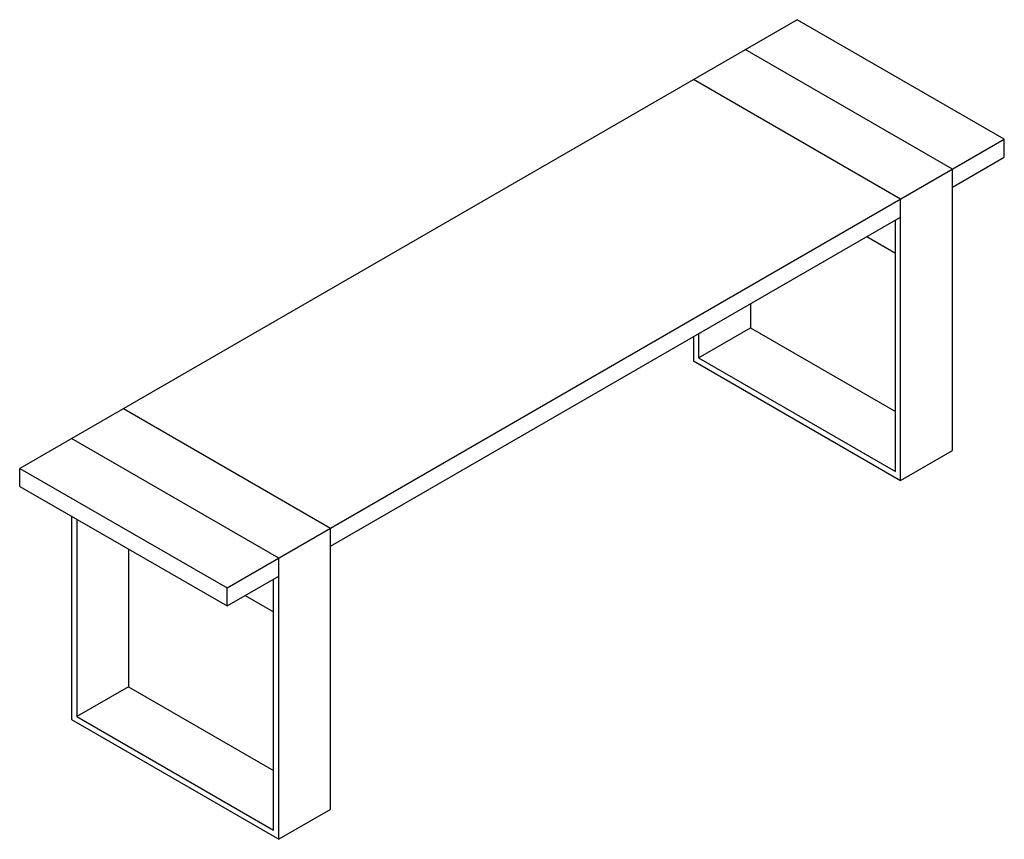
# Paper-space layout '_Isometric' of a CAD drawing. Header units: millimetres. Extents: x -1131 to 212, y -804 to 314.
import ezdxf

# ---------------------------------------------------------------- set-up
doc = ezdxf.new("R2010")
doc.units = ezdxf.units.MM

psp = doc.layouts.new('_Isometric')

# ---------------------------------------------------------------- linework, layer by layer
at = {"color": 7, "linetype": 'Continuous', "lineweight": 25}
for p, q in [((-70.7, 314.3), (-1131.4, -298)), ((212.1, 151.1), (-70.7, 314.3)), ((141.4, 110.2), (-141.4, 273.5)), ((70.7, 69.4), (-212.1, 232.7)), ((-848.5, -461.2), (212.1, 151.1)), ((212.1, 126.6), (212.1, 151.1)), ((141.4, 85.8), (212.1, 126.6)), ((141.4, -273.5), (141.4, 110.2)), ((70.7, -314.3), (70.7, 69.4)), ((-707.1, -404.1), (70.7, 44.9)), ((63.6, -302.1), (63.6, 40.8)), ((24.7, 18.4), (63.6, -4.1)), ((-134.4, -73.4), (-134.4, -106.2)), ((-205.1, -147), (-134.4, -106.2)), ((-134.4, -106.2), (63.6, -220.5)), ((-212.1, -118.4), (-212.1, -151.1)), ((-205.1, -114.3), (-205.1, -147)), ((-205.1, -147), (63.6, -302.1)), ((-212.1, -151.1), (70.7, -314.3)), ((-989.9, -216.3), (-707.1, -379.6)), ((-777.8, -420.4), (-1060.7, -257.1)), ((70.7, -314.3), (141.4, -273.5)), ((-1131.4, -322.5), (-1131.4, -298)), ((-1131.4, -298), (-848.5, -461.2)), ((-1131.4, -322.5), (-848.5, -485.7)), ((-1060.7, -363.3), (-1060.7, -640.9)), ((-1053.6, -367.4), (-1053.6, -636.8)), ((-707.1, -763.4), (-707.1, -379.6)), ((-982.9, -408.2), (-982.9, -596)), ((-777.8, -804.2), (-777.8, -420.4)), ((-848.5, -485.7), (-777.8, -444.9)), ((-784.9, -791.9), (-784.9, -449)), ((-848.5, -485.7), (-848.5, -461.2)), ((-823.8, -471.5), (-784.9, -493.9)), ((-982.9, -596), (-1053.6, -636.8)), ((-982.9, -596), (-784.9, -710.3)), ((-1060.7, -640.9), (-777.8, -804.2)), ((-1053.6, -636.8), (-784.9, -791.9)), ((-707.1, -763.4), (-777.8, -804.2))]:
    psp.add_line(p, q, dxfattribs=at)

doc.saveas('drawing.dxf')
